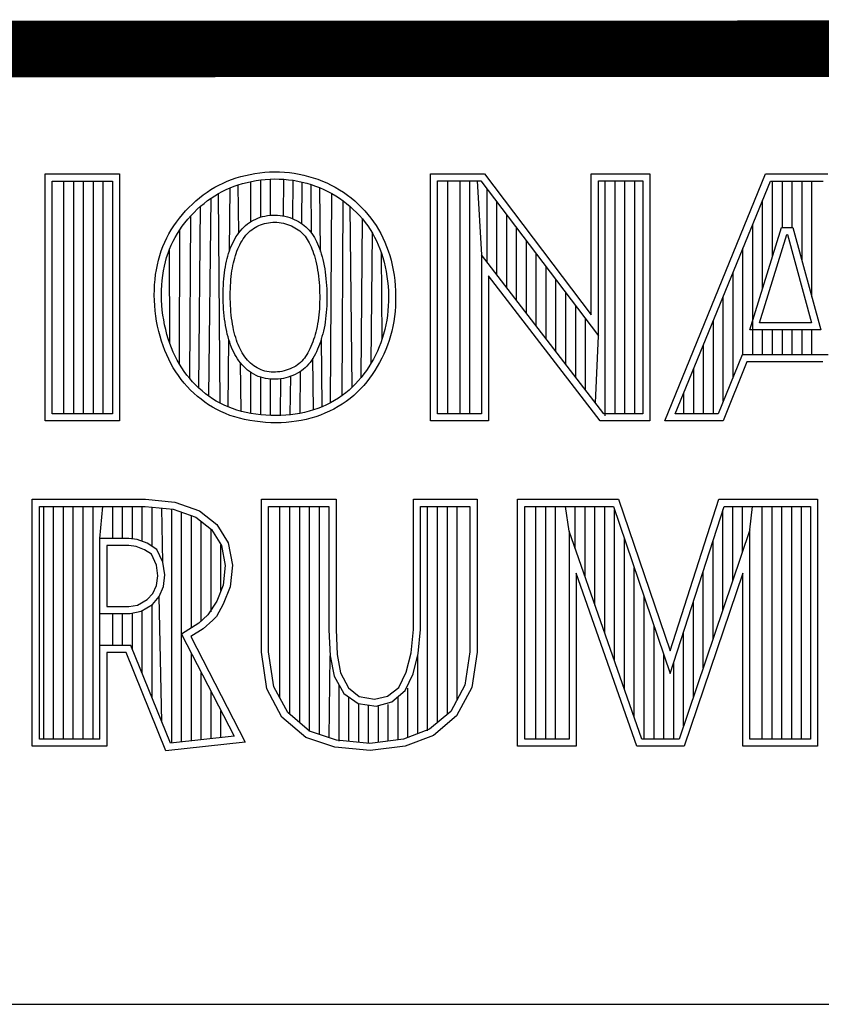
# Model space of a CAD drawing. Header units: inches. Extents: x 0.2 to 16.8, y 0.2 to 10.8.
# Tile 6 of 11: x 13.768 to 14.051, y 1.633 to 1.981. Entities that reach past the tile are written whole.
import ezdxf

# ---------------------------------------------------------------- set-up
doc = ezdxf.new("R2010")
doc.units = ezdxf.units.IN
doc.header["$LTSCALE"] = 0.935
doc.header["$MEASUREMENT"] = 0
doc.layers.get('0').update_dxf_attribs({"linetype": 'CONTINUOUS'})

msp = doc.modelspace()

# ---------------------------------------------------------------- linework, layer by layer
at = {"color": 2, "linetype": 'CONTINUOUS'}
for p, q in [((13.77684, 1.92621), (13.80314, 1.92621)), ((13.77684, 1.83899), (13.77684, 1.92621)), ((13.77937, 1.92368), (13.80061, 1.92368)), ((13.77937, 1.84151), (13.77937, 1.92368)), ((13.78348, 1.84151), (13.78348, 1.92368)), ((13.78695, 1.84151), (13.78695, 1.92368)), ((13.79043, 1.84151), (13.79043, 1.92368)), ((13.7939, 1.84151), (13.7939, 1.92368)), ((13.79738, 1.84151), (13.79738, 1.92368)), ((13.80061, 1.92368), (13.80061, 1.84151)), ((13.80314, 1.92621), (13.80314, 1.83899)), ((13.8397, 1.92301), (13.84119, 1.92366)), ((13.84119, 1.92366), (13.84272, 1.92426)), ((13.84272, 1.92426), (13.84429, 1.9248)), ((13.84429, 1.9248), (13.84591, 1.92529)), ((13.84591, 1.92529), (13.84755, 1.92571)), ((13.84755, 1.92571), (13.84923, 1.92608)), ((13.84814, 1.92326), (13.84973, 1.9236)), ((13.84923, 1.92608), (13.85093, 1.92639)), ((13.84973, 1.9236), (13.85134, 1.9239)), ((13.85093, 1.92639), (13.85266, 1.92664)), ((13.85134, 1.9239), (13.85297, 1.92413)), ((13.85266, 1.92664), (13.8544, 1.92682)), ((13.85297, 1.92413), (13.85461, 1.9243)), ((13.85299, 1.91095), (13.85299, 1.92413)), ((13.8544, 1.92682), (13.85614, 1.92693)), ((13.85461, 1.9243), (13.85626, 1.92441)), ((13.85614, 1.92693), (13.85789, 1.92698)), ((13.85626, 1.92441), (13.85791, 1.92445)), ((13.85646, 1.91164), (13.85646, 1.92441)), ((13.85789, 1.92698), (13.85964, 1.92695)), ((13.85791, 1.92445), (13.85955, 1.92443)), ((13.85955, 1.92443), (13.86119, 1.92434)), ((13.85964, 1.92695), (13.86138, 1.92686)), ((13.861, 1.91138), (13.86119, 1.92434)), ((13.86119, 1.92434), (13.86282, 1.92418)), ((13.86138, 1.92686), (13.86311, 1.9267)), ((13.86282, 1.92418), (13.86445, 1.92397)), ((13.86311, 1.9267), (13.86483, 1.92647)), ((13.86428, 1.9104), (13.86445, 1.92397)), ((13.86445, 1.92397), (13.86606, 1.92369)), ((13.86483, 1.92647), (13.86654, 1.92617)), ((13.86606, 1.92369), (13.86765, 1.92334)), ((13.86654, 1.92617), (13.86823, 1.9258)), ((13.86823, 1.9258), (13.8699, 1.92538)), ((13.8699, 1.92538), (13.87154, 1.92489)), ((13.87154, 1.92489), (13.87316, 1.92433)), ((13.87316, 1.92433), (13.87475, 1.92371)), ((13.87475, 1.92371), (13.87631, 1.92304)), ((13.9129, 1.92627), (13.93196, 1.92627)), ((13.9129, 1.83895), (13.9129, 1.92627)), ((13.91543, 1.92374), (13.93071, 1.92374)), ((13.91543, 1.84148), (13.91543, 1.92374)), ((13.91902, 1.84148), (13.91902, 1.92374)), ((13.92338, 1.84148), (13.92338, 1.92374)), ((13.92685, 1.84148), (13.92685, 1.92374)), ((13.92945, 1.92374), (13.93092, 1.89763)), ((13.93071, 1.92374), (13.97225, 1.86899)), ((13.93196, 1.92627), (13.96972, 1.87651)), ((13.96972, 1.92627), (13.99044, 1.92627)), ((13.96972, 1.87651), (13.96972, 1.92627)), ((13.97225, 1.92374), (13.98792, 1.92374)), ((13.97225, 1.86899), (13.97225, 1.92374)), ((13.97463, 1.84081), (13.97463, 1.92374)), ((13.9781, 1.84148), (13.9781, 1.92374)), ((13.98158, 1.84148), (13.98158, 1.92374)), ((13.98505, 1.84148), (13.98505, 1.92374)), ((13.98792, 1.92374), (13.98792, 1.84148)), ((13.99044, 1.92627), (13.99044, 1.83895)), ((13.99563, 1.83899), (14.03127, 1.92621)), ((13.99939, 1.84151), (14.03297, 1.92368)), ((14.03127, 1.92621), (14.05328, 1.92621)), ((14.03297, 1.92368), (14.05154, 1.92368)), ((14.03371, 1.89701), (14.03371, 1.92368)), ((14.03719, 1.90732), (14.03719, 1.92368)), ((14.04066, 1.90732), (14.04066, 1.92368)), ((14.04414, 1.89555), (14.04414, 1.92368)), ((14.04761, 1.88278), (14.04761, 1.92368)), ((13.83405, 1.91979), (13.83542, 1.92069)), ((13.83542, 1.92069), (13.83681, 1.92152)), ((13.83681, 1.92152), (13.83824, 1.9223)), ((13.83824, 1.9223), (13.8397, 1.92301)), ((13.8394, 1.92005), (13.84076, 1.92072)), ((13.84076, 1.92072), (13.84216, 1.92133)), ((13.84196, 1.89911), (13.84216, 1.92133)), ((13.84216, 1.92133), (13.84359, 1.92189)), ((13.84359, 1.92189), (13.84507, 1.9224)), ((13.84507, 1.9224), (13.84659, 1.92285)), ((13.84527, 1.90548), (13.84507, 1.9224)), ((13.84659, 1.92285), (13.84814, 1.92326)), ((13.84951, 1.90936), (13.84951, 1.92356)), ((13.86751, 1.90866), (13.86765, 1.92334)), ((13.86765, 1.92334), (13.86922, 1.92294)), ((13.86922, 1.92294), (13.87077, 1.92248)), ((13.87077, 1.92248), (13.8723, 1.92196)), ((13.87095, 1.90531), (13.87077, 1.92248)), ((13.8723, 1.92196), (13.87379, 1.92138)), ((13.87379, 1.92138), (13.87526, 1.92074)), ((13.87409, 1.89883), (13.87384, 1.92136)), ((13.87526, 1.92074), (13.8767, 1.92005)), ((13.87631, 1.92304), (13.87784, 1.9223)), ((13.87784, 1.9223), (13.87933, 1.9215)), ((13.87933, 1.9215), (13.88079, 1.92065)), ((13.88079, 1.92065), (13.8822, 1.91974)), ((13.93292, 1.89502), (13.93292, 1.92082)), ((13.82885, 1.91558), (13.8301, 1.91672)), ((13.8301, 1.91672), (13.83139, 1.9178)), ((13.83139, 1.9178), (13.83271, 1.91883)), ((13.83271, 1.91883), (13.83405, 1.91979)), ((13.83298, 1.91584), (13.83422, 1.9168)), ((13.83422, 1.9168), (13.83548, 1.91771)), ((13.83469, 1.84768), (13.83548, 1.91771)), ((13.83548, 1.91771), (13.83676, 1.91855)), ((13.83676, 1.91855), (13.83806, 1.91933)), ((13.83806, 1.91933), (13.8394, 1.92005)), ((13.83863, 1.84524), (13.83806, 1.91933)), ((13.8767, 1.92005), (13.8781, 1.9193)), ((13.87764, 1.84541), (13.8781, 1.9193)), ((13.8781, 1.9193), (13.87946, 1.9185)), ((13.87946, 1.9185), (13.88079, 1.91764)), ((13.88079, 1.91764), (13.88208, 1.91674)), ((13.88173, 1.84795), (13.88208, 1.91674)), ((13.88208, 1.91674), (13.88332, 1.91578)), ((13.8822, 1.91974), (13.88358, 1.91877)), ((13.88358, 1.91877), (13.8849, 1.91775)), ((13.8849, 1.91775), (13.88619, 1.91668)), ((13.88619, 1.91668), (13.88742, 1.91556)), ((14.03023, 1.88576), (14.03023, 1.91699)), ((13.82533, 1.91188), (13.82646, 1.91315)), ((13.82646, 1.91315), (13.82763, 1.91439)), ((13.82763, 1.91439), (13.82885, 1.91558)), ((13.82943, 1.91261), (13.83058, 1.91374)), ((13.83058, 1.91374), (13.83177, 1.91482)), ((13.8311, 1.8506), (13.83177, 1.91482)), ((13.83177, 1.91482), (13.83298, 1.91584)), ((13.88332, 1.91578), (13.88452, 1.91477)), ((13.88452, 1.91477), (13.88568, 1.91372)), ((13.88532, 1.85094), (13.88452, 1.91477)), ((13.88568, 1.91372), (13.88679, 1.91262)), ((13.88742, 1.91556), (13.8886, 1.91439)), ((13.8886, 1.91439), (13.88974, 1.91318)), ((13.88974, 1.91318), (13.89082, 1.91193)), ((13.9364, 1.8905), (13.9364, 1.91624)), ((13.82324, 1.90923), (13.82426, 1.91057)), ((13.82426, 1.91057), (13.82533, 1.91188)), ((13.82624, 1.909), (13.82726, 1.91024)), ((13.82726, 1.91024), (13.82832, 1.91144)), ((13.8279, 1.85396), (13.82832, 1.91144)), ((13.82832, 1.91144), (13.82943, 1.91261)), ((13.84974, 1.9095), (13.85048, 1.90991)), ((13.85048, 1.90991), (13.85124, 1.91028)), ((13.85124, 1.91028), (13.85202, 1.91061)), ((13.85202, 1.91061), (13.85282, 1.9109)), ((13.85282, 1.9109), (13.85365, 1.91114)), ((13.85365, 1.91114), (13.85449, 1.91135)), ((13.85449, 1.91135), (13.85535, 1.91151)), ((13.85535, 1.91151), (13.85622, 1.91162)), ((13.85622, 1.91162), (13.85711, 1.91169)), ((13.85711, 1.91169), (13.85801, 1.9117)), ((13.85801, 1.9117), (13.85891, 1.91166)), ((13.85891, 1.91166), (13.8598, 1.91158)), ((13.8598, 1.91158), (13.86068, 1.91144)), ((13.86068, 1.91144), (13.86155, 1.91126)), ((13.86155, 1.91126), (13.8624, 1.91105)), ((13.8624, 1.91105), (13.86324, 1.91079)), ((13.86324, 1.91079), (13.86405, 1.9105)), ((13.86405, 1.9105), (13.86484, 1.91017)), ((13.86484, 1.91017), (13.8656, 1.90981)), ((13.8656, 1.90981), (13.86633, 1.90942)), ((13.88679, 1.91262), (13.88786, 1.91149)), ((13.88786, 1.91149), (13.88887, 1.91031)), ((13.88845, 1.85434), (13.88887, 1.91031)), ((13.88887, 1.91031), (13.88984, 1.9091)), ((13.89082, 1.91193), (13.89185, 1.91064)), ((13.89185, 1.91064), (13.89282, 1.90931)), ((13.93987, 1.88598), (13.93987, 1.91166)), ((13.82057, 1.90506), (13.8214, 1.90648)), ((13.8214, 1.90648), (13.82229, 1.90787)), ((13.82229, 1.90787), (13.82324, 1.90923)), ((13.82356, 1.90516), (13.82439, 1.90646)), ((13.82428, 1.85906), (13.82439, 1.90646)), ((13.82439, 1.90646), (13.82529, 1.90774)), ((13.82529, 1.90774), (13.82624, 1.909)), ((13.84582, 1.90616), (13.8464, 1.90683)), ((13.8464, 1.90683), (13.84702, 1.90745)), ((13.84702, 1.90745), (13.84766, 1.90802)), ((13.84766, 1.90802), (13.84833, 1.90856)), ((13.84833, 1.90856), (13.84902, 1.90905)), ((13.84902, 1.90905), (13.84974, 1.9095)), ((13.84929, 1.9061), (13.84985, 1.90654)), ((13.84985, 1.90654), (13.85043, 1.90695)), ((13.85043, 1.90695), (13.85102, 1.90732)), ((13.85102, 1.90732), (13.85164, 1.90766)), ((13.85164, 1.90766), (13.85228, 1.90797)), ((13.85228, 1.90797), (13.85294, 1.90825)), ((13.85294, 1.90825), (13.85362, 1.90849)), ((13.85362, 1.90849), (13.85431, 1.9087)), ((13.85431, 1.9087), (13.85502, 1.90888)), ((13.85502, 1.90888), (13.85574, 1.90901)), ((13.85574, 1.90901), (13.85648, 1.90911)), ((13.85648, 1.90911), (13.85722, 1.90916)), ((13.85722, 1.90916), (13.85797, 1.90917)), ((13.85797, 1.90917), (13.85873, 1.90914)), ((13.85873, 1.90914), (13.85949, 1.90907)), ((13.85949, 1.90907), (13.86024, 1.90895)), ((13.86024, 1.90895), (13.86099, 1.9088)), ((13.86099, 1.9088), (13.86172, 1.90861)), ((13.86172, 1.90861), (13.86244, 1.90839)), ((13.86244, 1.90839), (13.86314, 1.90814)), ((13.86314, 1.90814), (13.86381, 1.90786)), ((13.86381, 1.90786), (13.86445, 1.90756)), ((13.86445, 1.90756), (13.86507, 1.90722)), ((13.86507, 1.90722), (13.86566, 1.90687)), ((13.86566, 1.90687), (13.86622, 1.90648)), ((13.86622, 1.90648), (13.86675, 1.90608)), ((13.86633, 1.90942), (13.86703, 1.90899)), ((13.86703, 1.90899), (13.8677, 1.90853)), ((13.8677, 1.90853), (13.86834, 1.90804)), ((13.86834, 1.90804), (13.86895, 1.90752)), ((13.86895, 1.90752), (13.86953, 1.90697)), ((13.86953, 1.90697), (13.87008, 1.90639)), ((13.87008, 1.90639), (13.87059, 1.90579)), ((13.88984, 1.9091), (13.89075, 1.90786)), ((13.89075, 1.90786), (13.89161, 1.90659)), ((13.89161, 1.90659), (13.89241, 1.90529)), ((13.89282, 1.90931), (13.89373, 1.90796)), ((13.89373, 1.90796), (13.89459, 1.90657)), ((13.89459, 1.90657), (13.89539, 1.90514)), ((13.94335, 1.88147), (13.94335, 1.90708)), ((14.02571, 1.87112), (14.0369, 1.90732)), ((14.02676, 1.86235), (14.02676, 1.90848)), ((14.0369, 1.90732), (14.04094, 1.90732)), ((14.04094, 1.90732), (14.05078, 1.87112)), ((13.8191, 1.90213), (13.81981, 1.90361)), ((13.81981, 1.90361), (13.82057, 1.90506)), ((13.82206, 1.90248), (13.82278, 1.90383)), ((13.82278, 1.90383), (13.82356, 1.90516)), ((13.84336, 1.90239), (13.84379, 1.9032)), ((13.84379, 1.9032), (13.84425, 1.90398)), ((13.84425, 1.90398), (13.84474, 1.90474)), ((13.84474, 1.90474), (13.84526, 1.90547)), ((13.84526, 1.90547), (13.84582, 1.90616)), ((13.84641, 1.90265), (13.84683, 1.90332)), ((13.84683, 1.90332), (13.84728, 1.90395)), ((13.84728, 1.90395), (13.84776, 1.90454)), ((13.84776, 1.90454), (13.84825, 1.9051)), ((13.84825, 1.9051), (13.84876, 1.90562)), ((13.84876, 1.90562), (13.84929, 1.9061)), ((13.86675, 1.90608), (13.86726, 1.90564)), ((13.86726, 1.90564), (13.86774, 1.90519)), ((13.86774, 1.90519), (13.86819, 1.90471)), ((13.86819, 1.90471), (13.86862, 1.9042)), ((13.86862, 1.9042), (13.86902, 1.90367)), ((13.86902, 1.90367), (13.8694, 1.90311)), ((13.8694, 1.90311), (13.86977, 1.90252)), ((13.87059, 1.90579), (13.87107, 1.90515)), ((13.87107, 1.90515), (13.87153, 1.90449)), ((13.87153, 1.90449), (13.87195, 1.90379)), ((13.87195, 1.90379), (13.87235, 1.90307)), ((13.87235, 1.90307), (13.87273, 1.90231)), ((13.89198, 1.85946), (13.89241, 1.90529)), ((13.89241, 1.90529), (13.89316, 1.90395)), ((13.89316, 1.90395), (13.89385, 1.90258)), ((13.89539, 1.90514), (13.89613, 1.90368)), ((13.89613, 1.90368), (13.89682, 1.90218)), ((14.02914, 1.87365), (14.03876, 1.90479)), ((14.03876, 1.90479), (14.039, 1.90479)), ((14.039, 1.90479), (14.04747, 1.87365)), ((13.81787, 1.89905), (13.81846, 1.90061)), ((13.81846, 1.90061), (13.8191, 1.90213)), ((13.82026, 1.89822), (13.82081, 1.89968)), ((13.82081, 1.89968), (13.82141, 1.90109)), ((13.82089, 1.86635), (13.82081, 1.89968)), ((13.82141, 1.90109), (13.82206, 1.90248)), ((13.84192, 1.89901), (13.84224, 1.89987)), ((13.84224, 1.89987), (13.84259, 1.90073)), ((13.84259, 1.90073), (13.84296, 1.90157)), ((13.84296, 1.90157), (13.84336, 1.90239)), ((13.8446, 1.89896), (13.84492, 1.89974)), ((13.84492, 1.89974), (13.84525, 1.9005)), ((13.84525, 1.9005), (13.84562, 1.90124)), ((13.84562, 1.90124), (13.846, 1.90196)), ((13.846, 1.90196), (13.84641, 1.90265)), ((13.86977, 1.90252), (13.87011, 1.90189)), ((13.87011, 1.90189), (13.87044, 1.90123)), ((13.87044, 1.90123), (13.87076, 1.90052)), ((13.87076, 1.90052), (13.87107, 1.89977)), ((13.87107, 1.89977), (13.87137, 1.89897)), ((13.87273, 1.90231), (13.87308, 1.90152)), ((13.87308, 1.90152), (13.87342, 1.90069)), ((13.87342, 1.90069), (13.87375, 1.89983)), ((13.87375, 1.89983), (13.87406, 1.89892)), ((13.89385, 1.90258), (13.89449, 1.90117)), ((13.89449, 1.90117), (13.89509, 1.89972)), ((13.89509, 1.89972), (13.89563, 1.89823)), ((13.89682, 1.90218), (13.89745, 1.90063)), ((13.89745, 1.90063), (13.89802, 1.89904)), ((13.94682, 1.87695), (13.94682, 1.9025)), ((14.02328, 1.86235), (14.02328, 1.89998)), ((13.81649, 1.89413), (13.81689, 1.89581)), ((13.81689, 1.89581), (13.81735, 1.89745)), ((13.81735, 1.89745), (13.81787, 1.89905)), ((13.81934, 1.89517), (13.81977, 1.89672)), ((13.81977, 1.89672), (13.82026, 1.89822)), ((13.84089, 1.89536), (13.84111, 1.8963)), ((13.84111, 1.8963), (13.84136, 1.89722)), ((13.84136, 1.89722), (13.84163, 1.89812)), ((13.84163, 1.89812), (13.84192, 1.89901)), ((13.84356, 1.89568), (13.84379, 1.89653)), ((13.84379, 1.89653), (13.84404, 1.89736)), ((13.84404, 1.89736), (13.84431, 1.89817)), ((13.84431, 1.89817), (13.8446, 1.89896)), ((13.87137, 1.89897), (13.87166, 1.89813)), ((13.87166, 1.89813), (13.87193, 1.89725)), ((13.87193, 1.89725), (13.8722, 1.89632)), ((13.8722, 1.89632), (13.87245, 1.89536)), ((13.87406, 1.89892), (13.87436, 1.89797)), ((13.87436, 1.89797), (13.87464, 1.89699)), ((13.87464, 1.89699), (13.8749, 1.89597)), ((13.8749, 1.89597), (13.87515, 1.89491)), ((13.89563, 1.89823), (13.89612, 1.89668)), ((13.89591, 1.86812), (13.89563, 1.89823)), ((13.89612, 1.89668), (13.89656, 1.89508)), ((13.89802, 1.89904), (13.89854, 1.8974)), ((13.89854, 1.8974), (13.899, 1.89571)), ((13.97411, 1.84148), (13.93092, 1.89763)), ((13.93092, 1.89763), (13.93092, 1.84148)), ((13.9503, 1.87243), (13.9503, 1.89792)), ((13.81587, 1.89065), (13.81615, 1.89241)), ((13.81615, 1.89241), (13.81649, 1.89413)), ((13.81864, 1.89196), (13.81896, 1.89359)), ((13.81896, 1.89359), (13.81934, 1.89517)), ((13.8402, 1.89133), (13.84034, 1.89238)), ((13.84034, 1.89238), (13.84051, 1.89341)), ((13.84051, 1.89341), (13.84069, 1.8944)), ((13.84069, 1.8944), (13.84089, 1.89536)), ((13.84284, 1.89201), (13.843, 1.89298)), ((13.843, 1.89298), (13.84317, 1.89391)), ((13.84317, 1.89391), (13.84336, 1.89481)), ((13.84336, 1.89481), (13.84356, 1.89568)), ((13.87245, 1.89536), (13.87268, 1.89437)), ((13.87268, 1.89437), (13.87289, 1.89334)), ((13.87289, 1.89334), (13.87308, 1.89229)), ((13.87308, 1.89229), (13.87324, 1.89121)), ((13.87515, 1.89491), (13.87537, 1.89382)), ((13.87537, 1.89382), (13.87557, 1.89271)), ((13.87557, 1.89271), (13.87575, 1.89157)), ((13.89656, 1.89508), (13.89694, 1.89344)), ((13.89694, 1.89344), (13.89728, 1.89176)), ((13.899, 1.89571), (13.89941, 1.89398)), ((13.89941, 1.89398), (13.89976, 1.89221)), ((13.95377, 1.86791), (13.95377, 1.89334)), ((13.81551, 1.88707), (13.81566, 1.88888)), ((13.81566, 1.88888), (13.81587, 1.89065)), ((13.81817, 1.88862), (13.81838, 1.89031)), ((13.81838, 1.89031), (13.81864, 1.89196)), ((13.83987, 1.888), (13.83996, 1.88914)), ((13.83996, 1.88914), (13.84007, 1.89025)), ((13.84007, 1.89025), (13.8402, 1.89133)), ((13.84239, 1.88782), (13.84248, 1.88891)), ((13.84248, 1.88891), (13.84258, 1.88998)), ((13.84258, 1.88998), (13.8427, 1.89101)), ((13.8427, 1.89101), (13.84284, 1.89201)), ((13.87324, 1.89121), (13.87339, 1.89011)), ((13.87339, 1.89011), (13.87351, 1.88899)), ((13.87351, 1.88899), (13.87361, 1.88785)), ((13.87575, 1.89157), (13.8759, 1.89041)), ((13.8759, 1.89041), (13.87602, 1.88923)), ((13.87602, 1.88923), (13.87613, 1.88805)), ((13.89728, 1.89176), (13.89756, 1.89005)), ((13.89756, 1.89005), (13.89778, 1.88832)), ((13.89976, 1.89221), (13.90006, 1.89042)), ((13.90006, 1.89042), (13.90029, 1.88861)), ((13.97286, 1.83895), (13.93344, 1.89019)), ((13.93344, 1.89019), (13.93344, 1.83895)), ((14.01981, 1.85455), (14.01981, 1.89147)), ((13.81542, 1.88525), (13.81551, 1.88707)), ((13.81795, 1.88518), (13.81803, 1.88691)), ((13.81803, 1.88691), (13.81817, 1.88862)), ((13.83971, 1.88448), (13.83974, 1.88567)), ((13.83974, 1.88567), (13.83979, 1.88684)), ((13.83979, 1.88684), (13.83987, 1.888)), ((13.84224, 1.88443), (13.84227, 1.88558)), ((13.84227, 1.88558), (13.84232, 1.88671)), ((13.84232, 1.88671), (13.84239, 1.88782)), ((13.87361, 1.88785), (13.87369, 1.8867)), ((13.87369, 1.8867), (13.87375, 1.88554)), ((13.87375, 1.88554), (13.87378, 1.88438)), ((13.87613, 1.88805), (13.87621, 1.88685)), ((13.87621, 1.88685), (13.87627, 1.88565)), ((13.87627, 1.88565), (13.87631, 1.88445)), ((13.89778, 1.88832), (13.89795, 1.88658)), ((13.89795, 1.88658), (13.89806, 1.88483)), ((13.90029, 1.88861), (13.90047, 1.88678)), ((13.90047, 1.88678), (13.90058, 1.88494)), ((13.95725, 1.8634), (13.95725, 1.88876)), ((13.8154, 1.88342), (13.81542, 1.88525)), ((13.81544, 1.88157), (13.8154, 1.88342)), ((13.81793, 1.88343), (13.81795, 1.88518)), ((13.81797, 1.88167), (13.81793, 1.88343)), ((13.8397, 1.88328), (13.83971, 1.88448)), ((13.83971, 1.88207), (13.8397, 1.88328)), ((13.83974, 1.88086), (13.83971, 1.88207)), ((13.84223, 1.88328), (13.84224, 1.88443)), ((13.84224, 1.88211), (13.84223, 1.88328)), ((13.84227, 1.88094), (13.84224, 1.88211)), ((13.87378, 1.88438), (13.8738, 1.88322)), ((13.87381, 1.88206), (13.87379, 1.88091)), ((13.8738, 1.88322), (13.87381, 1.88206)), ((13.87631, 1.88445), (13.87633, 1.88324)), ((13.87633, 1.88204), (13.87631, 1.88085)), ((13.87633, 1.88324), (13.87633, 1.88204)), ((13.89806, 1.88483), (13.89811, 1.88308)), ((13.89811, 1.88308), (13.8981, 1.88134)), ((13.90058, 1.88494), (13.90063, 1.88311)), ((13.90063, 1.88311), (13.90062, 1.88128)), ((13.96073, 1.85888), (13.96073, 1.88418)), ((14.01633, 1.84591), (14.01633, 1.88297)), ((13.81555, 1.87972), (13.81544, 1.88157)), ((13.81572, 1.87787), (13.81555, 1.87972)), ((13.81807, 1.87991), (13.81797, 1.88167)), ((13.81823, 1.87814), (13.81807, 1.87991)), ((13.8398, 1.87965), (13.83974, 1.88086)), ((13.83987, 1.87845), (13.8398, 1.87965)), ((13.83996, 1.87726), (13.83987, 1.87845)), ((13.84232, 1.87978), (13.84227, 1.88094)), ((13.84239, 1.87862), (13.84232, 1.87978)), ((13.84248, 1.87748), (13.84239, 1.87862)), ((13.87369, 1.87863), (13.87361, 1.87751)), ((13.87375, 1.87976), (13.87369, 1.87863)), ((13.87379, 1.88091), (13.87375, 1.87976)), ((13.87622, 1.87848), (13.87613, 1.87731)), ((13.87628, 1.87966), (13.87622, 1.87848)), ((13.87631, 1.88085), (13.87628, 1.87966)), ((13.89803, 1.87961), (13.8979, 1.8779)), ((13.8981, 1.88134), (13.89803, 1.87961)), ((13.90055, 1.87947), (13.90042, 1.87767)), ((13.90062, 1.88128), (13.90055, 1.87947)), ((13.9642, 1.85436), (13.9642, 1.87959)), ((13.81595, 1.87603), (13.81572, 1.87787)), ((13.81623, 1.87421), (13.81595, 1.87603)), ((13.81845, 1.87639), (13.81823, 1.87814)), ((13.81872, 1.87464), (13.81845, 1.87639)), ((13.84008, 1.87608), (13.83996, 1.87726)), ((13.84021, 1.87493), (13.84008, 1.87608)), ((13.84037, 1.87381), (13.84021, 1.87493)), ((13.84259, 1.87635), (13.84248, 1.87748)), ((13.84272, 1.87525), (13.84259, 1.87635)), ((13.84287, 1.87418), (13.84272, 1.87525)), ((13.87339, 1.87534), (13.87325, 1.87429)), ((13.87351, 1.87642), (13.87339, 1.87534)), ((13.87361, 1.87751), (13.87351, 1.87642)), ((13.8759, 1.87502), (13.87574, 1.87391)), ((13.87603, 1.87616), (13.8759, 1.87502)), ((13.87613, 1.87731), (13.87603, 1.87616)), ((13.89771, 1.8762), (13.89747, 1.87453)), ((13.8979, 1.8779), (13.89771, 1.8762)), ((13.90022, 1.87588), (13.89996, 1.87412)), ((13.90042, 1.87767), (13.90022, 1.87588)), ((13.96768, 1.84984), (13.96768, 1.87501)), ((13.81658, 1.8724), (13.81623, 1.87421)), ((13.81698, 1.87062), (13.81658, 1.8724)), ((13.81905, 1.87292), (13.81872, 1.87464)), ((13.81944, 1.87122), (13.81905, 1.87292)), ((13.84054, 1.87271), (13.84037, 1.87381)), ((13.84074, 1.87165), (13.84054, 1.87271)), ((13.84096, 1.87061), (13.84074, 1.87165)), ((13.84304, 1.87314), (13.84287, 1.87418)), ((13.84322, 1.87213), (13.84304, 1.87314)), ((13.84342, 1.87116), (13.84322, 1.87213)), ((13.87289, 1.87228), (13.87267, 1.87131)), ((13.87308, 1.87327), (13.87289, 1.87228)), ((13.87325, 1.87429), (13.87308, 1.87327)), ((13.87536, 1.87177), (13.87514, 1.87074)), ((13.87557, 1.87282), (13.87536, 1.87177)), ((13.87574, 1.87391), (13.87557, 1.87282)), ((13.89716, 1.87288), (13.8968, 1.87126)), ((13.89747, 1.87453), (13.89716, 1.87288)), ((13.89964, 1.87238), (13.89926, 1.87067)), ((13.89996, 1.87412), (13.89964, 1.87238)), ((14.01286, 1.84151), (14.01286, 1.87447)), ((14.04747, 1.87365), (14.02914, 1.87365)), ((13.81744, 1.86888), (13.81698, 1.87062)), ((13.81794, 1.86717), (13.81744, 1.86888)), ((13.81987, 1.86956), (13.81944, 1.87122)), ((13.82035, 1.86793), (13.81987, 1.86956)), ((13.82089, 1.86635), (13.82035, 1.86793)), ((13.84119, 1.8696), (13.84096, 1.87061)), ((13.84145, 1.86863), (13.84119, 1.8696)), ((13.84173, 1.86767), (13.84145, 1.86863)), ((13.84364, 1.87021), (13.84342, 1.87116)), ((13.84388, 1.8693), (13.84364, 1.87021)), ((13.84414, 1.86841), (13.84388, 1.8693)), ((13.84442, 1.86756), (13.84414, 1.86841)), ((13.87193, 1.86857), (13.87164, 1.86771)), ((13.87219, 1.86946), (13.87193, 1.86857)), ((13.87244, 1.87037), (13.87219, 1.86946)), ((13.87267, 1.87131), (13.87244, 1.87037)), ((13.87462, 1.86876), (13.87434, 1.86781)), ((13.87469, 1.844), (13.87443, 1.86811)), ((13.87489, 1.86973), (13.87462, 1.86876)), ((13.87514, 1.87074), (13.87489, 1.86973)), ((13.89591, 1.86812), (13.89539, 1.8666)), ((13.89639, 1.86968), (13.89591, 1.86812)), ((13.8968, 1.87126), (13.89639, 1.86968)), ((13.89882, 1.86899), (13.89832, 1.86734)), ((13.89926, 1.87067), (13.89882, 1.86899)), ((13.97115, 1.84532), (13.97225, 1.86899)), ((14.05078, 1.87112), (14.02571, 1.87112)), ((14.03023, 1.86235), (14.03023, 1.87112)), ((14.03371, 1.86235), (14.03371, 1.87112)), ((14.03719, 1.86235), (14.03719, 1.87112)), ((14.04066, 1.86235), (14.04066, 1.87112)), ((14.04414, 1.86235), (14.04414, 1.87112)), ((14.04761, 1.86235), (14.04761, 1.87112)), ((13.8185, 1.8655), (13.81794, 1.86717)), ((13.81912, 1.86387), (13.8185, 1.8655)), ((13.82147, 1.86481), (13.82089, 1.86635)), ((13.8221, 1.86331), (13.82147, 1.86481)), ((13.84148, 1.8439), (13.84169, 1.8678)), ((13.84202, 1.86675), (13.84173, 1.86767)), ((13.84234, 1.86585), (13.84202, 1.86675)), ((13.84269, 1.86497), (13.84234, 1.86585)), ((13.84305, 1.86411), (13.84269, 1.86497)), ((13.84471, 1.86673), (13.84442, 1.86756)), ((13.84503, 1.86593), (13.84471, 1.86673)), ((13.84536, 1.86515), (13.84503, 1.86593)), ((13.84571, 1.8644), (13.84536, 1.86515)), ((13.87037, 1.8645), (13.87002, 1.86377)), ((13.87071, 1.86526), (13.87037, 1.8645)), ((13.87104, 1.86605), (13.87071, 1.86526)), ((13.87135, 1.86687), (13.87104, 1.86605)), ((13.87164, 1.86771), (13.87135, 1.86687)), ((13.87339, 1.86512), (13.87304, 1.86427)), ((13.87372, 1.866), (13.87339, 1.86512)), ((13.87404, 1.86689), (13.87372, 1.866)), ((13.87434, 1.86781), (13.87404, 1.86689)), ((13.89481, 1.86511), (13.89417, 1.86365)), ((13.89539, 1.8666), (13.89481, 1.86511)), ((13.89776, 1.86573), (13.89714, 1.86415)), ((13.89832, 1.86734), (13.89776, 1.86573)), ((14.00938, 1.84151), (14.00938, 1.86596)), ((13.81978, 1.86229), (13.81912, 1.86387)), ((13.8205, 1.86074), (13.81978, 1.86229)), ((13.82278, 1.86185), (13.8221, 1.86331)), ((13.8235, 1.86044), (13.82278, 1.86185)), ((13.84344, 1.86328), (13.84305, 1.86411)), ((13.84386, 1.86247), (13.84344, 1.86328)), ((13.84431, 1.86168), (13.84386, 1.86247)), ((13.84479, 1.86092), (13.84431, 1.86168)), ((13.84608, 1.86368), (13.84571, 1.8644)), ((13.84648, 1.86298), (13.84608, 1.86368)), ((13.8469, 1.86231), (13.84648, 1.86298)), ((13.84734, 1.86167), (13.8469, 1.86231)), ((13.84781, 1.86106), (13.84734, 1.86167)), ((13.84831, 1.86048), (13.84781, 1.86106)), ((13.86842, 1.86117), (13.86797, 1.86062)), ((13.86885, 1.86177), (13.86842, 1.86117)), ((13.86925, 1.8624), (13.86885, 1.86177)), ((13.86964, 1.86307), (13.86925, 1.8624)), ((13.87002, 1.86377), (13.86964, 1.86307)), ((13.87141, 1.86108), (13.87093, 1.86034)), ((13.87185, 1.86184), (13.87141, 1.86108)), ((13.87162, 1.84284), (13.87143, 1.86111)), ((13.87227, 1.86262), (13.87185, 1.86184)), ((13.87266, 1.86344), (13.87227, 1.86262)), ((13.87304, 1.86427), (13.87266, 1.86344)), ((13.89349, 1.86223), (13.89276, 1.86083)), ((13.89417, 1.86365), (13.89349, 1.86223)), ((13.89575, 1.86109), (13.89498, 1.85962)), ((13.89647, 1.8626), (13.89575, 1.86109)), ((13.89714, 1.86415), (13.89647, 1.8626)), ((14.02294, 1.86235), (14.01457, 1.84151)), ((14.05335, 1.86235), (14.02294, 1.86235)), ((13.82128, 1.85923), (13.8205, 1.86074)), ((13.82211, 1.85777), (13.82128, 1.85923)), ((13.82299, 1.85635), (13.82211, 1.85777)), ((13.82428, 1.85906), (13.8235, 1.86044)), ((13.82511, 1.85772), (13.82428, 1.85906)), ((13.82599, 1.85643), (13.82511, 1.85772)), ((13.8453, 1.86018), (13.84479, 1.86092)), ((13.84584, 1.85947), (13.8453, 1.86018)), ((13.84604, 1.84237), (13.84583, 1.85949)), ((13.84642, 1.85879), (13.84584, 1.85947)), ((13.84703, 1.85815), (13.84642, 1.85879)), ((13.84767, 1.85754), (13.84703, 1.85815)), ((13.84835, 1.85696), (13.84767, 1.85754)), ((13.84883, 1.85993), (13.84831, 1.86048)), ((13.84937, 1.85941), (13.84883, 1.85993)), ((13.84994, 1.85892), (13.84937, 1.85941)), ((13.85053, 1.85847), (13.84994, 1.85892)), ((13.85114, 1.85806), (13.85053, 1.85847)), ((13.85177, 1.85769), (13.85114, 1.85806)), ((13.85242, 1.85735), (13.85177, 1.85769)), ((13.86409, 1.85769), (13.86341, 1.85739)), ((13.86473, 1.85801), (13.86409, 1.85769)), ((13.86534, 1.85837), (13.86473, 1.85801)), ((13.86592, 1.85875), (13.86534, 1.85837)), ((13.86647, 1.85917), (13.86592, 1.85875)), ((13.86699, 1.85962), (13.86647, 1.85917)), ((13.86749, 1.8601), (13.86699, 1.85962)), ((13.86797, 1.86062), (13.86749, 1.8601)), ((13.8687, 1.85775), (13.86806, 1.8572)), ((13.86931, 1.85834), (13.8687, 1.85775)), ((13.86988, 1.85897), (13.86931, 1.85834)), ((13.87042, 1.85964), (13.86988, 1.85897)), ((13.87093, 1.86034), (13.87042, 1.85964)), ((13.89116, 1.85813), (13.8903, 1.85683)), ((13.89198, 1.85946), (13.89116, 1.85813)), ((13.89276, 1.86083), (13.89198, 1.85946)), ((13.89416, 1.85817), (13.89329, 1.85677)), ((13.89498, 1.85962), (13.89416, 1.85817)), ((14.02465, 1.85982), (14.01627, 1.83899)), ((14.05153, 1.85982), (14.02465, 1.85982)), ((13.82393, 1.85497), (13.82299, 1.85635)), ((13.82492, 1.85363), (13.82393, 1.85497)), ((13.82692, 1.85518), (13.82599, 1.85643)), ((13.8279, 1.85396), (13.82692, 1.85518)), ((13.84905, 1.85642), (13.84835, 1.85696)), ((13.84978, 1.85593), (13.84905, 1.85642)), ((13.84951, 1.84161), (13.84951, 1.85611)), ((13.85054, 1.85547), (13.84978, 1.85593)), ((13.85133, 1.85507), (13.85054, 1.85547)), ((13.85214, 1.85471), (13.85133, 1.85507)), ((13.85298, 1.85441), (13.85214, 1.85471)), ((13.85309, 1.85706), (13.85242, 1.85735)), ((13.85383, 1.85415), (13.85298, 1.85441)), ((13.85299, 1.84112), (13.85299, 1.8544)), ((13.85377, 1.85681), (13.85309, 1.85706)), ((13.85447, 1.8566), (13.85377, 1.85681)), ((13.85469, 1.85395), (13.85383, 1.85415)), ((13.85519, 1.85643), (13.85447, 1.8566)), ((13.85592, 1.85631), (13.85519, 1.85643)), ((13.85666, 1.85623), (13.85592, 1.85631)), ((13.85741, 1.8562), (13.85666, 1.85623)), ((13.85817, 1.85621), (13.85741, 1.8562)), ((13.85894, 1.85626), (13.85817, 1.85621)), ((13.85971, 1.85636), (13.85894, 1.85626)), ((13.86047, 1.85649), (13.85971, 1.85636)), ((13.86123, 1.85666), (13.86047, 1.85649)), ((13.86185, 1.85421), (13.86097, 1.85401)), ((13.86198, 1.85687), (13.86123, 1.85666)), ((13.86272, 1.85445), (13.86185, 1.85421)), ((13.86271, 1.85711), (13.86198, 1.85687)), ((13.86341, 1.85739), (13.86271, 1.85711)), ((13.86356, 1.85473), (13.86272, 1.85445)), ((13.86341, 1.84111), (13.86358, 1.85474)), ((13.86438, 1.85505), (13.86356, 1.85473)), ((13.86518, 1.8554), (13.86438, 1.85505)), ((13.86594, 1.85579), (13.86518, 1.8554)), ((13.86668, 1.85622), (13.86594, 1.85579)), ((13.86738, 1.85669), (13.86668, 1.85622)), ((13.86689, 1.84162), (13.86703, 1.85645)), ((13.86806, 1.8572), (13.86738, 1.85669)), ((13.88845, 1.85434), (13.88745, 1.85316)), ((13.88939, 1.85556), (13.88845, 1.85434)), ((13.8903, 1.85683), (13.88939, 1.85556)), ((13.89142, 1.85405), (13.89041, 1.85275)), ((13.89238, 1.85539), (13.89142, 1.85405)), ((13.89329, 1.85677), (13.89238, 1.85539)), ((14.00591, 1.84151), (14.00591, 1.85746)), ((13.82596, 1.85234), (13.82492, 1.85363)), ((13.82706, 1.85109), (13.82596, 1.85234)), ((13.8282, 1.84989), (13.82706, 1.85109)), ((13.82892, 1.8528), (13.8279, 1.85396)), ((13.82999, 1.85167), (13.82892, 1.8528)), ((13.8311, 1.8506), (13.82999, 1.85167)), ((13.83226, 1.84957), (13.8311, 1.8506)), ((13.85557, 1.85381), (13.85469, 1.85395)), ((13.85647, 1.85371), (13.85557, 1.85381)), ((13.85646, 1.84088), (13.85646, 1.85371)), ((13.85737, 1.85367), (13.85647, 1.85371)), ((13.85827, 1.85368), (13.85737, 1.85367)), ((13.85918, 1.85374), (13.85827, 1.85368)), ((13.86008, 1.85386), (13.85918, 1.85374)), ((13.85994, 1.84087), (13.86013, 1.85386)), ((13.86097, 1.85401), (13.86008, 1.85386)), ((13.88532, 1.85094), (13.88418, 1.84989)), ((13.88641, 1.85203), (13.88532, 1.85094)), ((13.88745, 1.85316), (13.88641, 1.85203)), ((13.88935, 1.85149), (13.88824, 1.85028)), ((13.89041, 1.85275), (13.88935, 1.85149)), ((13.82939, 1.84875), (13.8282, 1.84989)), ((13.83062, 1.84765), (13.82939, 1.84875)), ((13.8319, 1.84661), (13.83062, 1.84765)), ((13.83345, 1.8486), (13.83226, 1.84957)), ((13.83469, 1.84768), (13.83345, 1.8486)), ((13.83596, 1.84681), (13.83469, 1.84768)), ((13.88173, 1.84795), (13.88041, 1.84705)), ((13.88298, 1.8489), (13.88173, 1.84795)), ((13.88418, 1.84989), (13.88298, 1.8489)), ((13.88584, 1.84799), (13.88455, 1.84691)), ((13.88707, 1.84911), (13.88584, 1.84799)), ((13.88824, 1.85028), (13.88707, 1.84911)), ((14.00243, 1.84151), (14.00243, 1.84895)), ((13.83322, 1.84562), (13.8319, 1.84661)), ((13.83458, 1.84469), (13.83322, 1.84562)), ((13.83599, 1.84382), (13.83458, 1.84469)), ((13.83727, 1.846), (13.83596, 1.84681)), ((13.83745, 1.843), (13.83599, 1.84382)), ((13.83863, 1.84524), (13.83727, 1.846)), ((13.84003, 1.84454), (13.83863, 1.84524)), ((13.84148, 1.8439), (13.84003, 1.84454)), ((13.84298, 1.84332), (13.84148, 1.8439)), ((13.87469, 1.844), (13.87317, 1.84339)), ((13.87618, 1.84467), (13.87469, 1.844)), ((13.87764, 1.84541), (13.87618, 1.84467)), ((13.87905, 1.8462), (13.87764, 1.84541)), ((13.88033, 1.84402), (13.87883, 1.84318)), ((13.88041, 1.84705), (13.87905, 1.8462)), ((13.8818, 1.84493), (13.88033, 1.84402)), ((13.8832, 1.84589), (13.8818, 1.84493)), ((13.88455, 1.84691), (13.8832, 1.84589)), ((13.80061, 1.84151), (13.77937, 1.84151)), ((13.83895, 1.84225), (13.83745, 1.843)), ((13.84051, 1.84156), (13.83895, 1.84225)), ((13.84212, 1.84094), (13.84051, 1.84156)), ((13.84379, 1.84038), (13.84212, 1.84094)), ((13.84454, 1.8428), (13.84298, 1.84332)), ((13.84551, 1.8399), (13.84379, 1.84038)), ((13.84615, 1.84234), (13.84454, 1.8428)), ((13.84782, 1.84194), (13.84615, 1.84234)), ((13.84953, 1.84161), (13.84782, 1.84194)), ((13.85128, 1.84133), (13.84953, 1.84161)), ((13.85305, 1.84112), (13.85128, 1.84133)), ((13.85482, 1.84097), (13.85305, 1.84112)), ((13.8566, 1.84088), (13.85482, 1.84097)), ((13.85836, 1.84085), (13.8566, 1.84088)), ((13.86011, 1.84088), (13.85836, 1.84085)), ((13.86183, 1.84097), (13.86011, 1.84088)), ((13.86352, 1.84112), (13.86183, 1.84097)), ((13.86519, 1.84134), (13.86352, 1.84112)), ((13.86684, 1.84161), (13.86519, 1.84134)), ((13.86846, 1.84196), (13.86684, 1.84161)), ((13.87005, 1.84237), (13.86846, 1.84196)), ((13.87162, 1.84284), (13.87005, 1.84237)), ((13.87241, 1.84044), (13.87073, 1.83993)), ((13.87317, 1.84339), (13.87162, 1.84284)), ((13.87406, 1.84102), (13.87241, 1.84044)), ((13.87568, 1.84167), (13.87406, 1.84102)), ((13.87727, 1.84239), (13.87568, 1.84167)), ((13.87883, 1.84318), (13.87727, 1.84239)), ((13.93092, 1.84148), (13.91543, 1.84148)), ((13.98792, 1.84148), (13.97411, 1.84148)), ((14.01457, 1.84151), (13.99939, 1.84151)), ((13.80314, 1.83899), (13.77684, 1.83899)), ((13.84729, 1.83947), (13.84551, 1.8399)), ((13.84909, 1.83912), (13.84729, 1.83947)), ((13.85093, 1.83883), (13.84909, 1.83912)), ((13.85279, 1.8386), (13.85093, 1.83883)), ((13.85465, 1.83845), (13.85279, 1.8386)), ((13.85651, 1.83835), (13.85465, 1.83845)), ((13.85836, 1.83832), (13.85651, 1.83835)), ((13.8602, 1.83835), (13.85836, 1.83832)), ((13.86201, 1.83845), (13.8602, 1.83835)), ((13.8638, 1.83861), (13.86201, 1.83845)), ((13.86556, 1.83884), (13.8638, 1.83861)), ((13.86731, 1.83913), (13.86556, 1.83884)), ((13.86903, 1.8395), (13.86731, 1.83913)), ((13.87073, 1.83993), (13.86903, 1.8395)), ((13.93344, 1.83895), (13.9129, 1.83895)), ((13.99044, 1.83895), (13.97286, 1.83895)), ((14.01627, 1.83899), (13.99563, 1.83899)), ((13.77232, 1.81131), (13.81225, 1.81131)), ((13.77232, 1.72404), (13.77232, 1.81131)), ((13.81225, 1.81131), (13.8226, 1.81028)), ((13.8226, 1.81028), (13.83133, 1.80721)), ((13.85324, 1.81131), (13.87958, 1.81131)), ((13.85324, 1.75725), (13.85324, 1.81131)), ((13.87958, 1.81131), (13.87958, 1.76526)), ((13.90688, 1.81131), (13.9294, 1.81131)), ((13.90688, 1.76526), (13.90688, 1.81131)), ((13.9294, 1.81131), (13.9294, 1.75725)), ((13.94369, 1.81131), (13.97934, 1.81131)), ((13.94369, 1.72404), (13.94369, 1.81131)), ((13.97934, 1.81131), (13.99754, 1.75775)), ((13.99754, 1.75775), (14.01474, 1.81131)), ((14.01474, 1.81131), (14.04965, 1.81131)), ((14.04965, 1.81131), (14.04965, 1.72404)), ((13.77485, 1.80878), (13.81213, 1.80878)), ((13.77485, 1.72656), (13.77485, 1.80878)), ((13.77638, 1.72656), (13.77638, 1.80878)), ((13.77986, 1.72656), (13.77986, 1.80878)), ((13.78333, 1.72656), (13.78333, 1.80878)), ((13.78681, 1.72656), (13.78681, 1.80878)), ((13.79028, 1.72656), (13.79028, 1.80878)), ((13.79376, 1.72656), (13.79376, 1.80878)), ((13.79615, 1.79745), (13.79723, 1.80878)), ((13.80071, 1.79745), (13.80071, 1.80878)), ((13.80419, 1.79745), (13.80419, 1.80878)), ((13.80766, 1.79731), (13.80766, 1.80878)), ((13.81114, 1.79645), (13.81114, 1.80878)), ((13.81213, 1.80878), (13.82205, 1.80779)), ((13.81461, 1.79469), (13.81461, 1.80853)), ((13.81843, 1.78903), (13.81809, 1.80819)), ((13.82156, 1.72513), (13.82156, 1.80784)), ((13.82205, 1.80779), (13.8301, 1.80496)), ((13.82504, 1.72551), (13.82504, 1.80674)), ((13.82851, 1.76591), (13.82851, 1.80552)), ((13.83133, 1.80721), (13.83747, 1.80236)), ((13.85577, 1.80878), (13.87705, 1.80878)), ((13.85577, 1.75743), (13.85577, 1.80878)), ((13.85979, 1.74098), (13.85979, 1.80878)), ((13.86327, 1.73529), (13.86327, 1.80878)), ((13.86674, 1.73229), (13.86674, 1.80878)), ((13.87022, 1.72929), (13.87022, 1.80878)), ((13.87369, 1.72816), (13.87369, 1.80878)), ((13.87705, 1.80878), (13.87706, 1.76515)), ((13.90941, 1.80878), (13.92688, 1.80878)), ((13.90941, 1.76526), (13.90941, 1.80878)), ((13.91192, 1.72947), (13.91192, 1.80878)), ((13.9154, 1.73238), (13.9154, 1.80878)), ((13.91888, 1.73529), (13.91888, 1.80878)), ((13.92235, 1.74052), (13.92235, 1.80878)), ((13.92688, 1.80878), (13.92688, 1.75744)), ((13.94621, 1.80878), (13.97753, 1.80878)), ((13.94621, 1.72656), (13.94621, 1.80878)), ((13.95015, 1.72656), (13.95015, 1.80878)), ((13.95363, 1.72656), (13.95363, 1.80878)), ((13.95711, 1.72656), (13.95711, 1.80878)), ((13.96185, 1.80001), (13.96058, 1.80878)), ((13.96406, 1.79373), (13.96406, 1.80878)), ((13.96753, 1.78382), (13.96753, 1.80878)), ((13.97101, 1.77391), (13.97101, 1.80878)), ((13.97448, 1.764), (13.97448, 1.80878)), ((13.97753, 1.80878), (13.99761, 1.7497)), ((13.97796, 1.7541), (13.97796, 1.80752)), ((13.99761, 1.7497), (14.01659, 1.80878)), ((14.01619, 1.77227), (14.01619, 1.80754)), ((14.01659, 1.80878), (14.04712, 1.80878)), ((14.01966, 1.78254), (14.01966, 1.80878)), ((14.02314, 1.79281), (14.02314, 1.80878)), ((14.02575, 1.80052), (14.02661, 1.80878)), ((14.03009, 1.72656), (14.03009, 1.80878)), ((14.03357, 1.72656), (14.03357, 1.80878)), ((14.03704, 1.72656), (14.03704, 1.80878)), ((14.04052, 1.72656), (14.04052, 1.80878)), ((14.04399, 1.72656), (14.04399, 1.80878)), ((14.04712, 1.80878), (14.04712, 1.72656)), ((13.8301, 1.80496), (13.83556, 1.80065)), ((13.83199, 1.7681), (13.83199, 1.80347)), ((13.83747, 1.80236), (13.84152, 1.79589)), ((13.83546, 1.77149), (13.83546, 1.80072)), ((13.83556, 1.80065), (13.83912, 1.79496)), ((13.98761, 1.72656), (13.96185, 1.80001)), ((13.96185, 1.80001), (13.96185, 1.72656)), ((14.02575, 1.80052), (14.00071, 1.72656)), ((14.02575, 1.72656), (14.02575, 1.80052)), ((13.80643, 1.79745), (13.79615, 1.79745)), ((13.79615, 1.72656), (13.79615, 1.79745)), ((13.80643, 1.79492), (13.79867, 1.79492)), ((13.79867, 1.79492), (13.79867, 1.77343)), ((13.80933, 1.79711), (13.80643, 1.79745)), ((13.80902, 1.7946), (13.80643, 1.79492)), ((13.81285, 1.79583), (13.80933, 1.79711)), ((13.81635, 1.79356), (13.81285, 1.79583)), ((13.83894, 1.7791), (13.83894, 1.79525)), ((13.83912, 1.79496), (13.84042, 1.78788)), ((13.84152, 1.79589), (13.84297, 1.78798)), ((13.98143, 1.74419), (13.98143, 1.79729)), ((14.01271, 1.76201), (14.01271, 1.79672)), ((13.81193, 1.79347), (13.80902, 1.7946)), ((13.81436, 1.79185), (13.81193, 1.79347)), ((13.81613, 1.78798), (13.81436, 1.79185)), ((13.81843, 1.78903), (13.81635, 1.79356)), ((13.81662, 1.78426), (13.81613, 1.78798)), ((13.81913, 1.78459), (13.81843, 1.78903)), ((13.84297, 1.78798), (13.84216, 1.78038)), ((13.81864, 1.78051), (13.81913, 1.78459)), ((13.84042, 1.78788), (13.83969, 1.78099)), ((13.98582, 1.72404), (13.96438, 1.78517)), ((13.96438, 1.78517), (13.96438, 1.72404)), ((13.98491, 1.73428), (13.98491, 1.78707)), ((14.02322, 1.78517), (14.00253, 1.72404)), ((14.00924, 1.75174), (14.00924, 1.7859)), ((14.02322, 1.72404), (14.02322, 1.78517)), ((13.81613, 1.78087), (13.81662, 1.78426)), ((13.83969, 1.78099), (13.83745, 1.77532)), ((13.8129, 1.77586), (13.81484, 1.77796)), ((13.81484, 1.77796), (13.81613, 1.78087)), ((13.81715, 1.77693), (13.81864, 1.78051)), ((13.84216, 1.78038), (13.83974, 1.77424)), ((13.80951, 1.77392), (13.8129, 1.77586)), ((13.81076, 1.77172), (13.81476, 1.77414)), ((13.81476, 1.77414), (13.81715, 1.77693)), ((13.81809, 1.73266), (13.81715, 1.77693)), ((13.83745, 1.77532), (13.83432, 1.77046)), ((13.83974, 1.77424), (13.83731, 1.76988)), ((13.98838, 1.72656), (13.98838, 1.77684)), ((14.00576, 1.74147), (14.00576, 1.77508)), ((13.79615, 1.7709), (13.80683, 1.77094)), ((13.79867, 1.77343), (13.80643, 1.77343)), ((13.80071, 1.75964), (13.80071, 1.77092)), ((13.80419, 1.75964), (13.80419, 1.77093)), ((13.80643, 1.77343), (13.80951, 1.77392)), ((13.80683, 1.77094), (13.81076, 1.77172)), ((13.80766, 1.75842), (13.80766, 1.77094)), ((13.81114, 1.74983), (13.81114, 1.7718)), ((13.81461, 1.74125), (13.81461, 1.77397)), ((13.83109, 1.76754), (13.82495, 1.76367)), ((13.83432, 1.77046), (13.83109, 1.76754)), ((13.83602, 1.76858), (13.83262, 1.76551)), ((13.83731, 1.76988), (13.83602, 1.76858)), ((13.82495, 1.76367), (13.84357, 1.72755)), ((13.83262, 1.76551), (13.82826, 1.76277)), ((13.87706, 1.76515), (13.87747, 1.75604)), ((13.87958, 1.76526), (13.87996, 1.75648)), ((13.90612, 1.75705), (13.90688, 1.76526)), ((13.90863, 1.75682), (13.90941, 1.76526)), ((13.99186, 1.72656), (13.99186, 1.76662)), ((14.00229, 1.73121), (14.00229, 1.76426)), ((13.82826, 1.76277), (13.8475, 1.72544)), ((13.80717, 1.75964), (13.79615, 1.75964)), ((13.80546, 1.75711), (13.79867, 1.75711)), ((13.79867, 1.75711), (13.79867, 1.72404)), ((13.81953, 1.72237), (13.80546, 1.75711)), ((13.82115, 1.72509), (13.80717, 1.75964)), ((13.82851, 1.7259), (13.82851, 1.75676)), ((13.85515, 1.74427), (13.85324, 1.75725)), ((13.85758, 1.74508), (13.85577, 1.75743)), ((13.9044, 1.75019), (13.90612, 1.75705)), ((13.90685, 1.74957), (13.90863, 1.75682)), ((13.92688, 1.75744), (13.92506, 1.74565)), ((13.9294, 1.75725), (13.92749, 1.74484)), ((13.87717, 1.727), (13.87747, 1.75604)), ((13.87747, 1.75604), (13.87888, 1.7488)), ((13.87996, 1.75648), (13.88111, 1.75)), ((13.90845, 1.72846), (13.90845, 1.75608)), ((13.99534, 1.72656), (13.99534, 1.75639)), ((13.99881, 1.72656), (13.99881, 1.75344)), ((13.83199, 1.72628), (13.83199, 1.75001)), ((13.88111, 1.75), (13.88397, 1.74465)), ((13.90172, 1.74484), (13.9044, 1.75019)), ((13.87888, 1.7488), (13.88239, 1.74268)), ((13.90399, 1.74371), (13.90685, 1.74957)), ((13.83546, 1.72666), (13.83546, 1.74327)), ((13.86049, 1.73435), (13.85515, 1.74427)), ((13.8625, 1.73596), (13.85758, 1.74508)), ((13.88065, 1.72585), (13.88065, 1.74572)), ((13.88397, 1.74465), (13.88779, 1.7416)), ((13.89772, 1.74179), (13.90172, 1.74484)), ((13.89925, 1.73978), (13.90399, 1.74371)), ((13.90497, 1.72712), (13.90497, 1.74453)), ((13.92506, 1.74565), (13.92015, 1.73635)), ((13.92749, 1.74484), (13.92215, 1.73473)), ((13.88239, 1.74268), (13.88735, 1.73911)), ((13.88412, 1.72575), (13.88412, 1.74143)), ((13.88779, 1.7416), (13.89313, 1.74065)), ((13.89313, 1.74065), (13.89772, 1.74179)), ((13.89375, 1.73819), (13.89925, 1.73978)), ((13.9015, 1.72628), (13.9015, 1.74165)), ((13.83894, 1.72704), (13.83894, 1.73653)), ((13.87016, 1.72934), (13.8625, 1.73596)), ((13.88735, 1.73911), (13.89375, 1.73819)), ((13.8876, 1.72543), (13.8876, 1.73893)), ((13.89107, 1.725), (13.89107, 1.73858)), ((13.89455, 1.72543), (13.89455, 1.73808)), ((13.89802, 1.72586), (13.89802, 1.73876)), ((13.92015, 1.73635), (13.91264, 1.73007)), ((13.86889, 1.7271), (13.86049, 1.73435)), ((13.92215, 1.73473), (13.91394, 1.72786)), ((13.87972, 1.72615), (13.87016, 1.72934)), ((13.91264, 1.73007), (13.9034, 1.72652)), ((13.79615, 1.72656), (13.77485, 1.72656)), ((13.8475, 1.72544), (13.81953, 1.72237)), ((13.84357, 1.72755), (13.82115, 1.72509)), ((13.8792, 1.72366), (13.86889, 1.7271)), ((13.89157, 1.72506), (13.87972, 1.72615)), ((13.9034, 1.72652), (13.89157, 1.72506)), ((13.91394, 1.72786), (13.90402, 1.72405)), ((13.96185, 1.72656), (13.94621, 1.72656)), ((14.00071, 1.72656), (13.98761, 1.72656)), ((14.04712, 1.72656), (14.02575, 1.72656)), ((13.79867, 1.72404), (13.77232, 1.72404)), ((13.89161, 1.72252), (13.8792, 1.72366)), ((13.90402, 1.72405), (13.89161, 1.72252)), ((13.96438, 1.72404), (13.94369, 1.72404)), ((14.00253, 1.72404), (13.98582, 1.72404)), ((14.04965, 1.72404), (14.02322, 1.72404)), ((13.06532, 1.63288), (16.75003, 1.63288))]:
    msp.add_line(p, q, dxfattribs=at)
at = {"color": 7, "linetype": 'CONTINUOUS', "const_width": 0.02}
msp.add_lwpolyline([(11.47181, 1.97017), (16.75, 1.97072)], dxfattribs=at)

doc.saveas('drawing.dxf')
